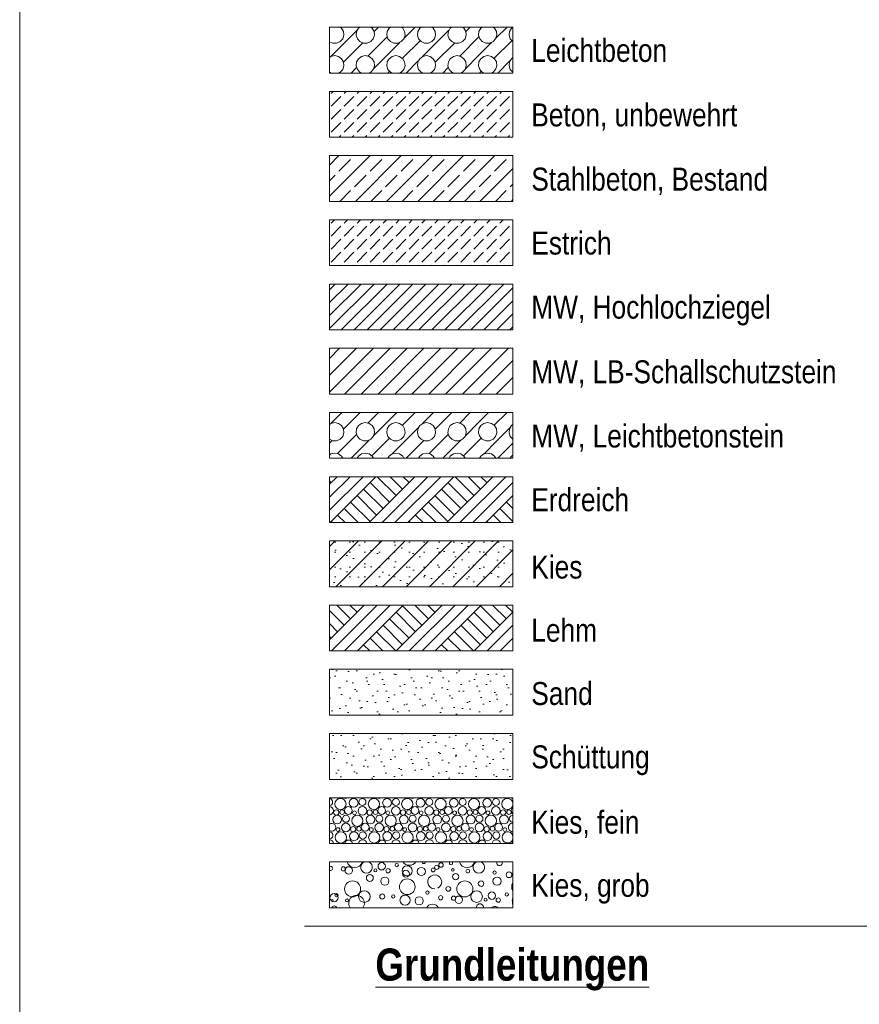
# Model space of a CAD drawing. Header units: metres. Extents: x 0 to 334, y 0 to 60.
# Tile 2 of 72: x 0 to 4.58, y 5.43 to 10.8. Entities that reach past the tile are written whole.
import ezdxf

# ---------------------------------------------------------------- set-up
doc = ezdxf.new("R2010")
doc.units = ezdxf.units.M
doc.header["$MEASUREMENT"] = 0
for name, color, linetype in [('00 Linien_Kreise_Splines', 7, 'Continuous'), ('Neubau_00 Schraffuren', 7, 'Continuous'), ('Neubau_90 Allgemein Beschriftung', 7, 'Continuous')]:
    doc.layers.add(name, color=color, linetype=linetype)
doc.styles.add('ERSTELLTER_STIL_1', font='ARIALN.TTF')
doc.styles.add('ERSTELLTER_STIL_2', font='ARIALN.TTF')
pattern_1 = [(45, (0, 0), (-0.0707107, 0.0707107), [0.075, -0.025]), (45, (3e-17, 0.07071), (-0.0707107, 0.0707107), [0.075, -0.025])]
pattern_2 = [(45, (0, 0), (-0.106066, 0.106066), []), (45, (-0.03536, 0.03536), (-0.212132, 0.212132), []), (45, (-0.0707, 0.0707), (-0.212132, 0.212132), []), (135, (-0.106066, 0.106066), (0.03535534, 0.03535534), [0.15, -0.15])]
pattern_3 = [(45, (0, 0.175), (-0.05568466, 0.05568466), [0, -0.0525, 0, -0.07875]), (110, (0.175, 0.175), (0.0740008, 0.0269341), [0, -0.0385, 0, -0.0665])]

# ---------------------------------------------------------------- blocks, each defined once
blk = doc.blocks.new('*X11')
at = {"layer": 'Neubau_00 Schraffuren', "color": 8, "linetype": 'Continuous', "lineweight": 18}
for centre, radius in [((1.748, 6.5213), 0.0306), ((1.8198, 6.5275), 0.0239), ((1.8678, 6.5319), 0.0192), ((1.9299, 6.5213), 0.0306), ((2.0017, 6.5275), 0.0239), ((2.0497, 6.5319), 0.0192), ((2.1117, 6.5213), 0.0306), ((2.1835, 6.5275), 0.0239), ((2.2315, 6.5319), 0.0192), ((2.2936, 6.5213), 0.0306), ((2.3654, 6.5275), 0.0239), ((2.4134, 6.5319), 0.0192), ((2.4754, 6.5213), 0.0306), ((2.5472, 6.5275), 0.0239), ((2.5952, 6.5319), 0.0192), ((1.7906, 6.4858), 0.0213), ((1.8673, 6.4847), 0.0237), ((1.9724, 6.4858), 0.0213), ((2.0492, 6.4847), 0.0237), ((2.1543, 6.4858), 0.0213), ((2.231, 6.4847), 0.0237), ((2.3361, 6.4858), 0.0213), ((2.4129, 6.4847), 0.0237), ((2.518, 6.4858), 0.0213), ((2.5947, 6.4847), 0.0237), ((1.7298, 6.4365), 0.0239), ((1.725, 6.4752), 0.0143), ((1.7569, 6.4769), 0.0125), ((1.7778, 6.4409), 0.0192), ((1.8399, 6.4303), 0.0306), ((1.8243, 6.4731), 0.0103), ((1.9117, 6.4365), 0.0239), ((1.9068, 6.4752), 0.0143), ((1.9387, 6.4769), 0.0125), ((1.9597, 6.4409), 0.0192), ((2.0217, 6.4303), 0.0306), ((2.0061, 6.4731), 0.0103), ((2.0935, 6.4365), 0.0239), ((2.0887, 6.4752), 0.0143), ((2.1206, 6.4769), 0.0125), ((2.1415, 6.4409), 0.0192), ((2.2036, 6.4303), 0.0306), ((2.188, 6.4731), 0.0103), ((2.2754, 6.4365), 0.0239), ((2.2705, 6.4752), 0.0143), ((2.3024, 6.4769), 0.0125), ((2.3234, 6.4409), 0.0192), ((2.3854, 6.4303), 0.0306), ((2.3698, 6.4731), 0.0103), ((2.4572, 6.4365), 0.0239), ((2.4524, 6.4752), 0.0143), ((2.4843, 6.4769), 0.0125), ((2.5052, 6.4409), 0.0192), ((2.5673, 6.4303), 0.0306), ((2.5517, 6.4731), 0.0103), ((2.6391, 6.4365), 0.0239), ((2.6342, 6.4752), 0.0143), ((2.6662, 6.4769), 0.0125), ((1.7343, 6.3821), 0.0103), ((1.7773, 6.3937), 0.0237), ((1.8168, 6.3842), 0.0143), ((1.8487, 6.3859), 0.0125), ((1.8824, 6.3948), 0.0213), ((1.9161, 6.3821), 0.0103), ((1.9592, 6.3937), 0.0237), ((1.9987, 6.3842), 0.0143), ((2.0306, 6.3859), 0.0125), ((2.0643, 6.3948), 0.0213), ((2.098, 6.3821), 0.0103), ((2.141, 6.3937), 0.0237), ((2.1805, 6.3842), 0.0143), ((2.2124, 6.3859), 0.0125), ((2.2461, 6.3948), 0.0213), ((2.2798, 6.3821), 0.0103), ((2.3229, 6.3937), 0.0237), ((2.3624, 6.3842), 0.0143), ((2.3943, 6.3859), 0.0125), ((2.428, 6.3948), 0.0213), ((2.4617, 6.3821), 0.0103), ((2.5047, 6.3937), 0.0237), ((2.5442, 6.3842), 0.0143), ((2.5762, 6.3859), 0.0125), ((2.6098, 6.3948), 0.0213), ((2.6435, 6.3821), 0.0103), ((1.7499, 6.3393), 0.0306), ((1.8217, 6.3455), 0.0239), ((1.8697, 6.3499), 0.0192), ((1.9317, 6.3393), 0.0306), ((2.0035, 6.3455), 0.0239), ((2.0515, 6.3499), 0.0192), ((2.1136, 6.3393), 0.0306), ((2.1854, 6.3455), 0.0239), ((2.2334, 6.3499), 0.0192), ((2.2954, 6.3393), 0.0306), ((2.3672, 6.3455), 0.0239), ((2.4152, 6.3499), 0.0192), ((2.4773, 6.3393), 0.0306), ((2.5491, 6.3455), 0.0239), ((2.5971, 6.3499), 0.0192)]:
    blk.add_circle(centre, radius, dxfattribs=at)
for centre, radius, start, end in [((1.686, 6.5319), 0.0192, 275.5405, 84.4595), ((1.7324, 6.5641), 0.0103, 236.9078, 303.0922), ((1.7755, 6.5757), 0.0237, 239.0569, 300.9431), ((1.815, 6.5662), 0.0143, 228.6709, 311.3291), ((1.8469, 6.5679), 0.0125, 266.0391, 273.9609), ((1.9143, 6.5641), 0.0103, 236.9078, 303.0922), ((1.9573, 6.5757), 0.0237, 239.0569, 300.9431), ((1.9968, 6.5662), 0.0143, 228.6709, 311.3291), ((2.0287, 6.5679), 0.0125, 266.0391, 273.9609), ((2.0961, 6.5641), 0.0103, 236.9078, 303.0922), ((2.1392, 6.5757), 0.0237, 239.0569, 300.9431), ((2.1787, 6.5662), 0.0143, 228.6709, 311.3291), ((2.2106, 6.5679), 0.0125, 266.0391, 273.9609), ((2.278, 6.5641), 0.0103, 236.9078, 303.0922), ((2.321, 6.5757), 0.0237, 239.0569, 300.9431), ((2.3605, 6.5662), 0.0143, 228.6709, 311.3291), ((2.3924, 6.5679), 0.0125, 266.0391, 273.9609), ((2.4598, 6.5641), 0.0103, 236.9078, 303.0922), ((2.5029, 6.5757), 0.0237, 239.0569, 300.9431), ((2.5424, 6.5662), 0.0143, 228.6709, 311.3291), ((2.5743, 6.5679), 0.0125, 266.0391, 273.9609), ((2.6573, 6.5213), 0.0306, 4.0952, 355.9048), ((2.6417, 6.5641), 0.0103, 236.9078, 303.0922), ((2.6847, 6.5757), 0.0237, 239.0569, 277.5112), ((1.6855, 6.4847), 0.0237, 275.7288, 84.2712), ((2.6998, 6.4858), 0.0213, 124.4104, 235.5896), ((2.6871, 6.4409), 0.0192, 87.8222, 272.1778), ((1.658, 6.4303), 0.0306, 346.7964, 13.2036), ((1.7006, 6.3948), 0.0213, 233.1679, 126.8321), ((2.6866, 6.3937), 0.0237, 86.9992, 273.0008), ((1.6878, 6.3499), 0.0192, 269.9934, 90.0066), ((2.6591, 6.3393), 0.0306, 20.4664, 339.5336), ((1.6873, 6.3027), 0.0237, 6.5697, 88.7709), ((1.7268, 6.2932), 0.0143, 59.061, 120.939), ((1.7587, 6.2949), 0.0125, 56.7749, 123.2251), ((1.7924, 6.3038), 0.0213, 4.3736, 175.6264), ((1.8692, 6.3027), 0.0237, 6.5697, 173.4303), ((1.9087, 6.2932), 0.0143, 59.061, 120.939), ((1.9406, 6.2949), 0.0125, 56.7749, 123.2251), ((1.9743, 6.3038), 0.0213, 4.3736, 175.6264), ((2.051, 6.3027), 0.0237, 6.5697, 173.4303), ((2.0905, 6.2932), 0.0143, 59.061, 120.939), ((2.1224, 6.2949), 0.0125, 56.7749, 123.2251), ((2.1561, 6.3038), 0.0213, 4.3736, 175.6264), ((2.2329, 6.3027), 0.0237, 6.5697, 173.4303), ((2.2724, 6.2932), 0.0143, 59.061, 120.939), ((2.3043, 6.2949), 0.0125, 56.7749, 123.2251), ((2.338, 6.3038), 0.0213, 4.3736, 175.6264), ((2.4147, 6.3027), 0.0237, 6.5697, 173.4303), ((2.4542, 6.2932), 0.0143, 59.061, 120.939), ((2.4862, 6.2949), 0.0125, 56.7749, 123.2251), ((2.5198, 6.3038), 0.0213, 4.3736, 175.6264), ((2.5966, 6.3027), 0.0237, 6.5697, 173.4303), ((2.6361, 6.2932), 0.0143, 59.061, 120.939), ((2.668, 6.2949), 0.0125, 56.7749, 123.2251), ((2.7017, 6.3038), 0.0213, 130.7114, 175.6264)]:
    blk.add_arc(centre, radius, start, end, dxfattribs=at)
blk = doc.blocks.new('*X12')
at = {"layer": 'Neubau_00 Schraffuren', "color": 8, "linetype": 'Continuous', "lineweight": 18}
for centre, radius in [((1.764, 6.168), 0.0115), ((1.793, 6.1594), 0.0205), ((1.9726, 6.1819), 0.0201), ((2.0542, 6.1883), 0.00908), ((2.1116, 6.1575), 0.0275), ((2.1886, 6.1537), 0.0223), ((2.2531, 6.1619), 0.0103), ((2.2727, 6.1764), 0.0115), ((2.2957, 6.189), 0.0126), ((1.908, 6.1184), 0.0189), ((1.9385, 6.1599), 0.00837), ((1.9894, 6.1007), 0.0223), ((2.0075, 6.1579), 0.0118), ((2.1043, 6.1414), 0.0189), ((2.3606, 6.1619), 0.00732), ((2.3759, 6.125), 0.0169), ((2.4418, 6.1558), 0.0101), ((2.5879, 6.1477), 0.00908), ((2.6013, 6.1007), 0.0223), ((2.6664, 6.1359), 0.0158), ((1.8137, 6.0587), 0.0436), ((2.1117, 6.0701), 0.0427), ((2.3356, 6.0587), 0.0128), ((2.4256, 6.0587), 0.0436), ((2.5141, 6.0875), 0.015), ((1.7131, 6.0107), 0.0223), ((1.7268, 6.0242), 0.00908), ((1.8782, 6.0166), 0.0315), ((1.9756, 6.0173), 0.0137), ((2.0353, 6.0182), 0.00908), ((2.0998, 5.9975), 0.0275), ((2.1768, 5.9937), 0.0223), ((2.222, 6.0384), 0.00908), ((2.294, 6.0102), 0.0117), ((2.364, 6.008), 0.0115), ((2.393, 5.9994), 0.0205), ((2.49, 6.0166), 0.0315), ((2.5726, 6.0219), 0.0201), ((2.6542, 6.0283), 0.00908), ((1.7025, 5.9958), 0.00574), ((1.7837, 5.9958), 0.00837), ((2.5385, 5.9999), 0.00837), ((2.6075, 5.9979), 0.0118)]:
    blk.add_circle(centre, radius, dxfattribs=at)
for centre, radius, start, end in [((1.694, 6.1702), 0.0117, 238.2397, 121.7603), ((1.8256, 6.2187), 0.0436, 197.7033, 342.2967), ((1.89, 6.1766), 0.0315, 114.0073, 65.9927), ((2.1235, 6.2301), 0.0427, 215.3408, 324.6592), ((2.2023, 6.2045), 0.00812, 173.7226, 6.2774), ((2.3505, 6.1984), 0.00908, 129.77, 50.23), ((2.4374, 6.2187), 0.0436, 197.7033, 342.2967), ((2.5019, 6.1766), 0.0315, 114.0073, 65.9927), ((2.6141, 6.2007), 0.015, 161.5279, 18.4721), ((2.2613, 6.0969), 0.0382, 296.5651, 270), ((2.7235, 6.0701), 0.0427, 146.7201, 213.2799), ((1.8354, 5.9801), 0.0427, 324.6592, 215.3408), ((2.7116, 5.9975), 0.0275, 149.7046, 210.2954), ((1.7141, 5.9507), 0.015, 18.4721, 161.5279), ((2.2495, 5.9369), 0.0382, 29.0583, 150.9417), ((2.508, 5.9584), 0.0189, 351.0628, 188.9372), ((2.5894, 5.9407), 0.0223, 41.412, 138.588), ((2.7043, 5.9814), 0.0189, 150.9979, 209.0021)]:
    blk.add_arc(centre, radius, start, end, dxfattribs=at)
blk = doc.blocks.new('*X13')
at = {"layer": 'Neubau_00 Schraffuren', "color": 8, "linetype": 'Continuous', "lineweight": 18}
for p, q in [((1.6951, 8.5951), (1.7554, 8.6554)), ((1.7645, 8.5645), (1.8554, 8.6554)), ((1.8978, 8.5978), (1.9554, 8.6554)), ((2, 8.6), (2.0554, 8.6554)), ((2.0854, 8.5854), (2.1554, 8.6554)), ((2.1951, 8.5951), (2.2554, 8.6554)), ((2.2645, 8.5645), (2.3554, 8.6554)), ((2.3978, 8.5978), (2.4554, 8.6554)), ((2.5, 8.6), (2.5554, 8.6554)), ((2.5854, 8.5854), (2.6554, 8.6554)), ((1.6963, 8.5957), (1.6878, 8.5895)), ((1.7167, 8.6), (1.6963, 8.5957)), ((1.737, 8.5957), (1.7167, 8.6)), ((1.7538, 8.5835), (1.737, 8.5957)), ((1.863, 8.5957), (1.8462, 8.5835)), ((1.8833, 8.6), (1.863, 8.5957)), ((1.9037, 8.5957), (1.8833, 8.6)), ((1.9205, 8.5835), (1.9037, 8.5957)), ((1.9285, 8.5285), (2, 8.6)), ((2.0297, 8.5957), (2.0128, 8.5835)), ((2.05, 8.6), (2.0297, 8.5957)), ((2.0703, 8.5957), (2.05, 8.6)), ((2.0872, 8.5835), (2.0703, 8.5957)), ((2.1963, 8.5957), (2.1795, 8.5835)), ((2.2167, 8.6), (2.1963, 8.5957)), ((2.237, 8.5957), (2.2167, 8.6)), ((2.2538, 8.5835), (2.237, 8.5957)), ((2.363, 8.5957), (2.3462, 8.5835)), ((2.3833, 8.6), (2.363, 8.5957)), ((2.4037, 8.5957), (2.3833, 8.6)), ((2.4205, 8.5835), (2.4037, 8.5957)), ((2.4285, 8.5285), (2.5, 8.6)), ((2.5297, 8.5957), (2.5128, 8.5835)), ((2.55, 8.6), (2.5297, 8.5957)), ((2.5703, 8.5957), (2.55, 8.6)), ((2.5872, 8.5835), (2.5703, 8.5957)), ((2.6878, 8.5895), (2.6795, 8.5835)), ((1.7642, 8.5655), (1.7538, 8.5835)), ((1.76, 8.525), (1.7664, 8.5448)), ((1.7664, 8.5448), (1.7642, 8.5655)), ((1.8, 8.5), (1.8355, 8.5355)), ((1.8358, 8.5655), (1.8336, 8.5448)), ((1.8336, 8.5448), (1.84, 8.525)), ((1.8462, 8.5835), (1.8358, 8.5655)), ((1.9309, 8.5655), (1.9205, 8.5835)), ((1.9266, 8.525), (1.9331, 8.5448)), ((1.9331, 8.5448), (1.9309, 8.5655)), ((2.0024, 8.5655), (2.0003, 8.5448)), ((2.0003, 8.5448), (2.0067, 8.525)), ((2.0128, 8.5835), (2.0024, 8.5655)), ((2.0976, 8.5655), (2.0872, 8.5835)), ((2.0933, 8.525), (2.0997, 8.5448)), ((2.0997, 8.5448), (2.0976, 8.5655)), ((2.1, 8.5), (2.1715, 8.5715)), ((2.1691, 8.5655), (2.1669, 8.5448)), ((2.1669, 8.5448), (2.1734, 8.525)), ((2.1795, 8.5835), (2.1691, 8.5655)), ((2.2642, 8.5655), (2.2538, 8.5835)), ((2.26, 8.525), (2.2664, 8.5448)), ((2.2664, 8.5448), (2.2642, 8.5655)), ((2.3, 8.5), (2.3355, 8.5355)), ((2.3358, 8.5655), (2.3336, 8.5448)), ((2.3336, 8.5448), (2.34, 8.525)), ((2.3462, 8.5835), (2.3358, 8.5655)), ((2.4309, 8.5655), (2.4205, 8.5835)), ((2.4266, 8.525), (2.4331, 8.5448)), ((2.4331, 8.5448), (2.4309, 8.5655)), ((2.5024, 8.5655), (2.5003, 8.5448)), ((2.5003, 8.5448), (2.5067, 8.525)), ((2.5128, 8.5835), (2.5024, 8.5655)), ((2.5976, 8.5655), (2.5872, 8.5835)), ((2.5933, 8.525), (2.5997, 8.5448)), ((2.5997, 8.5448), (2.5976, 8.5655)), ((2.6, 8.5), (2.6715, 8.5715)), ((2.6691, 8.5655), (2.6669, 8.5448)), ((2.6669, 8.5448), (2.6734, 8.525)), ((2.6795, 8.5835), (2.6691, 8.5655)), ((1.6878, 8.5093), (1.7063, 8.5011)), ((1.6878, 8.4878), (1.7, 8.5)), ((1.7, 8.5), (1.7022, 8.5022)), ((1.7063, 8.5011), (1.7271, 8.5011)), ((1.7271, 8.5011), (1.7461, 8.5095)), ((1.7312, 8.4312), (1.8, 8.5)), ((1.7461, 8.5095), (1.76, 8.525)), ((1.8054, 8.4054), (1.9, 8.5)), ((1.84, 8.525), (1.8539, 8.5095)), ((1.8539, 8.5095), (1.8729, 8.5011)), ((1.8729, 8.5011), (1.8937, 8.5011)), ((1.8937, 8.5011), (1.9127, 8.5095)), ((1.9, 8.5), (1.9049, 8.5049)), ((1.9127, 8.5095), (1.9266, 8.525)), ((1.9187, 8.4187), (2, 8.5)), ((2, 8.5), (2.0146, 8.5146)), ((2.0067, 8.525), (2.0206, 8.5095)), ((2.0206, 8.5095), (2.0396, 8.5011)), ((2.0285, 8.4285), (2.1, 8.5)), ((2.0396, 8.5011), (2.0604, 8.5011)), ((2.0604, 8.5011), (2.0794, 8.5095)), ((2.0794, 8.5095), (2.0933, 8.525)), ((2.1054, 8.4054), (2.2, 8.5)), ((2.1734, 8.525), (2.1873, 8.5095)), ((2.1873, 8.5095), (2.2063, 8.5011)), ((2.2, 8.5), (2.2022, 8.5022)), ((2.2063, 8.5011), (2.2271, 8.5011)), ((2.2271, 8.5011), (2.2461, 8.5095)), ((2.2312, 8.4312), (2.3, 8.5)), ((2.2461, 8.5095), (2.26, 8.525)), ((2.3054, 8.4054), (2.4, 8.5)), ((2.34, 8.525), (2.3539, 8.5095)), ((2.3539, 8.5095), (2.3729, 8.5011)), ((2.3729, 8.5011), (2.3937, 8.5011)), ((2.3937, 8.5011), (2.4127, 8.5095)), ((2.4, 8.5), (2.4049, 8.5049)), ((2.4127, 8.5095), (2.4266, 8.525)), ((2.4187, 8.4187), (2.5, 8.5)), ((2.5, 8.5), (2.5146, 8.5146)), ((2.5067, 8.525), (2.5206, 8.5095)), ((2.5206, 8.5095), (2.5396, 8.5011)), ((2.5285, 8.4285), (2.6, 8.5)), ((2.5396, 8.5011), (2.5604, 8.5011)), ((2.5604, 8.5011), (2.5794, 8.5095)), ((2.5794, 8.5095), (2.5933, 8.525)), ((2.6054, 8.4054), (2.6878, 8.4878)), ((2.6734, 8.525), (2.6873, 8.5095)), ((2.6873, 8.5095), (2.6878, 8.5093)), ((1.6963, 8.429), (1.6878, 8.4228)), ((1.7167, 8.4333), (1.6963, 8.429)), ((1.737, 8.429), (1.7167, 8.4333)), ((1.7538, 8.4168), (1.737, 8.429)), ((1.863, 8.429), (1.8462, 8.4168)), ((1.8833, 8.4333), (1.863, 8.429)), ((1.9037, 8.429), (1.8833, 8.4333)), ((1.9205, 8.4168), (1.9037, 8.429)), ((2.0297, 8.429), (2.0128, 8.4168)), ((2.05, 8.4333), (2.0297, 8.429)), ((2.0703, 8.429), (2.05, 8.4333)), ((2.0872, 8.4168), (2.0703, 8.429)), ((2.1963, 8.429), (2.1795, 8.4168)), ((2.2167, 8.4333), (2.1963, 8.429)), ((2.237, 8.429), (2.2167, 8.4333)), ((2.2538, 8.4168), (2.237, 8.429)), ((2.363, 8.429), (2.3462, 8.4168)), ((2.3833, 8.4333), (2.363, 8.429)), ((2.4037, 8.429), (2.3833, 8.4333)), ((2.4205, 8.4168), (2.4037, 8.429)), ((2.5297, 8.429), (2.5128, 8.4168)), ((2.55, 8.4333), (2.5297, 8.429)), ((2.5703, 8.429), (2.55, 8.4333)), ((2.5872, 8.4168), (2.5703, 8.429)), ((1.7604, 8.4054), (1.7538, 8.4168)), ((1.8462, 8.4168), (1.8396, 8.4054)), ((1.9271, 8.4054), (1.9205, 8.4168)), ((2.0128, 8.4168), (2.0063, 8.4054)), ((2.0937, 8.4054), (2.0872, 8.4168)), ((2.1795, 8.4168), (2.1729, 8.4054)), ((2.2604, 8.4054), (2.2538, 8.4168)), ((2.3462, 8.4168), (2.3396, 8.4054)), ((2.4271, 8.4054), (2.4205, 8.4168)), ((2.5128, 8.4168), (2.5063, 8.4054)), ((2.5937, 8.4054), (2.5872, 8.4168)), ((2.6795, 8.4168), (2.6729, 8.4054)), ((2.6878, 8.4228), (2.6795, 8.4168))]:
    blk.add_line(p, q, dxfattribs=at)
blk = doc.blocks.new('*X16')
at = {"layer": 'Neubau_00 Schraffuren', "color": 7, "linetype": 'Continuous', "lineweight": 13}
for p, q in [((1.6951, 10.5951), (1.8382, 10.7382)), ((1.7538, 10.7501), (1.7465, 10.7554)), ((1.752, 10.752), (1.7554, 10.7554)), ((1.7642, 10.7321), (1.7538, 10.7501)), ((1.8462, 10.7501), (1.8358, 10.7321)), ((1.8535, 10.7554), (1.8462, 10.7501)), ((1.9205, 10.7501), (1.9132, 10.7554)), ((1.9309, 10.7321), (1.9205, 10.7501)), ((1.9312, 10.7312), (1.9554, 10.7554)), ((2.0128, 10.7501), (2.0024, 10.7321)), ((2.0201, 10.7554), (2.0128, 10.7501)), ((2.0872, 10.7501), (2.0799, 10.7554)), ((2.0976, 10.7321), (2.0872, 10.7501)), ((2.0951, 10.6951), (2.1554, 10.7554)), ((2.1795, 10.7501), (2.1691, 10.7321)), ((2.1868, 10.7554), (2.1795, 10.7501)), ((2.1951, 10.5951), (2.3382, 10.7382)), ((2.2538, 10.7501), (2.2465, 10.7554)), ((2.252, 10.752), (2.2554, 10.7554)), ((2.2642, 10.7321), (2.2538, 10.7501)), ((2.3462, 10.7501), (2.3358, 10.7321)), ((2.3535, 10.7554), (2.3462, 10.7501)), ((2.4205, 10.7501), (2.4132, 10.7554)), ((2.4309, 10.7321), (2.4205, 10.7501)), ((2.4312, 10.7312), (2.4554, 10.7554)), ((2.5128, 10.7501), (2.5024, 10.7321)), ((2.5201, 10.7554), (2.5128, 10.7501)), ((2.5872, 10.7501), (2.5799, 10.7554)), ((2.5976, 10.7321), (2.5872, 10.7501)), ((2.5951, 10.6951), (2.6554, 10.7554)), ((2.6795, 10.7501), (2.6691, 10.7321)), ((2.6868, 10.7554), (2.6795, 10.7501)), ((1.7461, 10.6762), (1.76, 10.6917)), ((1.76, 10.6917), (1.7664, 10.7114)), ((1.7664, 10.7114), (1.7642, 10.7321)), ((1.8358, 10.7321), (1.8336, 10.7114)), ((1.8336, 10.7114), (1.84, 10.6917)), ((1.84, 10.6917), (1.8539, 10.6762)), ((1.8978, 10.5978), (2, 10.7)), ((1.9127, 10.6762), (1.9266, 10.6917)), ((1.9266, 10.6917), (1.9331, 10.7114)), ((1.9331, 10.7114), (1.9309, 10.7321)), ((2, 10.7), (2.0022, 10.7022)), ((2.0024, 10.7321), (2.0003, 10.7114)), ((2.0003, 10.7114), (2.0067, 10.6917)), ((2.0067, 10.6917), (2.0206, 10.6762)), ((2.0794, 10.6762), (2.0933, 10.6917)), ((2.0854, 10.5854), (2.1813, 10.6813)), ((2.0933, 10.6917), (2.0997, 10.7114)), ((2.0997, 10.7114), (2.0976, 10.7321)), ((2.1691, 10.7321), (2.1669, 10.7114)), ((2.1669, 10.7114), (2.1734, 10.6917)), ((2.1734, 10.6917), (2.1873, 10.6762)), ((2.2461, 10.6762), (2.26, 10.6917)), ((2.26, 10.6917), (2.2664, 10.7114)), ((2.2664, 10.7114), (2.2642, 10.7321)), ((2.3358, 10.7321), (2.3336, 10.7114)), ((2.3336, 10.7114), (2.34, 10.6917)), ((2.34, 10.6917), (2.3539, 10.6762)), ((2.3978, 10.5978), (2.5, 10.7)), ((2.4127, 10.6762), (2.4266, 10.6917)), ((2.4266, 10.6917), (2.4331, 10.7114)), ((2.4331, 10.7114), (2.4309, 10.7321)), ((2.5, 10.7), (2.5022, 10.7022)), ((2.5024, 10.7321), (2.5003, 10.7114)), ((2.5003, 10.7114), (2.5067, 10.6917)), ((2.5067, 10.6917), (2.5206, 10.6762)), ((2.5794, 10.6762), (2.5933, 10.6917)), ((2.5854, 10.5854), (2.6813, 10.6813)), ((2.5933, 10.6917), (2.5997, 10.7114)), ((2.5997, 10.7114), (2.5976, 10.7321)), ((2.6691, 10.7321), (2.6669, 10.7114)), ((2.6669, 10.7114), (2.6734, 10.6917)), ((2.6734, 10.6917), (2.6873, 10.6762)), ((1.6878, 10.676), (1.7063, 10.6678)), ((1.7063, 10.6678), (1.7271, 10.6678)), ((1.7271, 10.6678), (1.7461, 10.6762)), ((1.7645, 10.5645), (1.8688, 10.6688)), ((1.8539, 10.6762), (1.8729, 10.6678)), ((1.8729, 10.6678), (1.8937, 10.6678)), ((1.8937, 10.6678), (1.9127, 10.6762)), ((2, 10.6), (2.0715, 10.6715)), ((2.0206, 10.6762), (2.0396, 10.6678)), ((2.0396, 10.6678), (2.0604, 10.6678)), ((2.0604, 10.6678), (2.0794, 10.6762)), ((2.1873, 10.6762), (2.2063, 10.6678)), ((2.2063, 10.6678), (2.2271, 10.6678)), ((2.2271, 10.6678), (2.2461, 10.6762)), ((2.2645, 10.5645), (2.3688, 10.6688)), ((2.3539, 10.6762), (2.3729, 10.6678)), ((2.3729, 10.6678), (2.3937, 10.6678)), ((2.3937, 10.6678), (2.4127, 10.6762)), ((2.5, 10.6), (2.5715, 10.6715)), ((2.5206, 10.6762), (2.5396, 10.6678)), ((2.5396, 10.6678), (2.5604, 10.6678)), ((2.5604, 10.6678), (2.5794, 10.6762)), ((2.6873, 10.6762), (2.6878, 10.676)), ((1.6963, 10.5957), (1.6878, 10.5895)), ((1.7167, 10.6), (1.6963, 10.5957)), ((1.737, 10.5957), (1.7167, 10.6)), ((1.7538, 10.5835), (1.737, 10.5957)), ((1.7642, 10.5655), (1.7538, 10.5835)), ((1.8462, 10.5835), (1.8358, 10.5655)), ((1.863, 10.5957), (1.8462, 10.5835)), ((1.8833, 10.6), (1.863, 10.5957)), ((1.9037, 10.5957), (1.8833, 10.6)), ((1.9205, 10.5835), (1.9037, 10.5957)), ((1.9309, 10.5655), (1.9205, 10.5835)), ((1.9285, 10.5285), (2, 10.6)), ((2.0128, 10.5835), (2.0024, 10.5655)), ((2.0297, 10.5957), (2.0128, 10.5835)), ((2.05, 10.6), (2.0297, 10.5957)), ((2.0703, 10.5957), (2.05, 10.6)), ((2.0872, 10.5835), (2.0703, 10.5957)), ((2.0976, 10.5655), (2.0872, 10.5835)), ((2.1054, 10.5054), (2.1715, 10.5715)), ((2.1795, 10.5835), (2.1691, 10.5655)), ((2.1963, 10.5957), (2.1795, 10.5835)), ((2.2167, 10.6), (2.1963, 10.5957)), ((2.237, 10.5957), (2.2167, 10.6)), ((2.2538, 10.5835), (2.237, 10.5957)), ((2.2642, 10.5655), (2.2538, 10.5835)), ((2.3462, 10.5835), (2.3358, 10.5655)), ((2.363, 10.5957), (2.3462, 10.5835)), ((2.3833, 10.6), (2.363, 10.5957)), ((2.4037, 10.5957), (2.3833, 10.6)), ((2.4205, 10.5835), (2.4037, 10.5957)), ((2.4309, 10.5655), (2.4205, 10.5835)), ((2.4285, 10.5285), (2.5, 10.6)), ((2.5128, 10.5835), (2.5024, 10.5655)), ((2.5297, 10.5957), (2.5128, 10.5835)), ((2.55, 10.6), (2.5297, 10.5957)), ((2.5703, 10.5957), (2.55, 10.6)), ((2.5872, 10.5835), (2.5703, 10.5957)), ((2.5976, 10.5655), (2.5872, 10.5835)), ((2.6054, 10.5054), (2.6715, 10.5715)), ((2.6795, 10.5835), (2.6691, 10.5655)), ((2.6878, 10.5895), (2.6795, 10.5835)), ((1.7461, 10.5095), (1.76, 10.525)), ((1.76, 10.525), (1.7664, 10.5448)), ((1.7664, 10.5448), (1.7642, 10.5655)), ((1.8054, 10.5054), (1.8355, 10.5355)), ((1.8358, 10.5655), (1.8336, 10.5448)), ((1.8336, 10.5448), (1.84, 10.525)), ((1.84, 10.525), (1.8539, 10.5095)), ((1.9127, 10.5095), (1.9266, 10.525)), ((1.9266, 10.525), (1.9331, 10.5448)), ((1.9331, 10.5448), (1.9309, 10.5655)), ((2.0024, 10.5655), (2.0003, 10.5448)), ((2.0003, 10.5448), (2.0067, 10.525)), ((2.0067, 10.525), (2.0206, 10.5095)), ((2.0794, 10.5095), (2.0933, 10.525)), ((2.0933, 10.525), (2.0997, 10.5448)), ((2.0997, 10.5448), (2.0976, 10.5655)), ((2.1691, 10.5655), (2.1669, 10.5448)), ((2.1669, 10.5448), (2.1734, 10.525)), ((2.1734, 10.525), (2.1873, 10.5095)), ((2.2461, 10.5095), (2.26, 10.525)), ((2.26, 10.525), (2.2664, 10.5448)), ((2.2664, 10.5448), (2.2642, 10.5655)), ((2.3054, 10.5054), (2.3355, 10.5355)), ((2.3358, 10.5655), (2.3336, 10.5448)), ((2.3336, 10.5448), (2.34, 10.525)), ((2.34, 10.525), (2.3539, 10.5095)), ((2.4127, 10.5095), (2.4266, 10.525)), ((2.4266, 10.525), (2.4331, 10.5448)), ((2.4331, 10.5448), (2.4309, 10.5655)), ((2.5024, 10.5655), (2.5003, 10.5448)), ((2.5003, 10.5448), (2.5067, 10.525)), ((2.5067, 10.525), (2.5206, 10.5095)), ((2.5794, 10.5095), (2.5933, 10.525)), ((2.5933, 10.525), (2.5997, 10.5448)), ((2.5997, 10.5448), (2.5976, 10.5655)), ((2.6691, 10.5655), (2.6669, 10.5448)), ((2.6669, 10.5448), (2.6734, 10.525)), ((2.6734, 10.525), (2.6873, 10.5095)), ((1.6878, 10.5093), (1.6965, 10.5054)), ((1.7368, 10.5054), (1.7461, 10.5095)), ((1.8539, 10.5095), (1.8632, 10.5054)), ((1.9035, 10.5054), (1.9127, 10.5095)), ((2.0054, 10.5054), (2.0146, 10.5146)), ((2.0206, 10.5095), (2.0299, 10.5054)), ((2.0701, 10.5054), (2.0794, 10.5095)), ((2.1873, 10.5095), (2.1965, 10.5054)), ((2.2368, 10.5054), (2.2461, 10.5095)), ((2.3539, 10.5095), (2.3632, 10.5054)), ((2.4035, 10.5054), (2.4127, 10.5095)), ((2.5054, 10.5054), (2.5146, 10.5146)), ((2.5206, 10.5095), (2.5299, 10.5054)), ((2.5701, 10.5054), (2.5794, 10.5095)), ((2.6873, 10.5095), (2.6878, 10.5093))]:
    blk.add_line(p, q, dxfattribs=at)

msp = doc.modelspace()

# ---------------------------------------------------------------- hatches: boundary and pattern name
at = {"layer": 'Neubau_00 Schraffuren', "linetype": 'Continuous', "lineweight": 13}
h = msp.add_hatch(dxfattribs=at)
h.set_pattern_fill('Beton_unbewehrt_0002', style=0, pattern_type=2)
h.set_pattern_definition(pattern_1)
h.paths.add_polyline_path([(1.6878, 10.1554), (2.6878, 10.1554), (2.6878, 10.4054), (1.6878, 10.4054)])
h = msp.add_hatch(dxfattribs=at)
h.set_pattern_fill('Beton_Stahlbeton_0002', style=0, pattern_type=2)
h.set_pattern_definition([(45, (0, 0), (-0.0848528, 0.0848528), []), (45, (-0.04243, 0.04243), (-0.0848528, 0.0848528), [0.09, -0.03])])
h.paths.add_polyline_path([(1.6878, 9.8054), (2.6878, 9.8054), (2.6878, 10.0554), (1.6878, 10.0554)])
h = msp.add_hatch(dxfattribs=at)
h.set_pattern_fill('Beton_unbewehrt_0002', style=0, pattern_type=2)
h.set_pattern_definition(pattern_1)
h.paths.add_polyline_path([(1.6878, 9.4554), (2.6878, 9.4554), (2.6878, 9.7054), (1.6878, 9.7054)])
h = msp.add_hatch(dxfattribs=at)
h.set_pattern_fill('Hochlochziegel_0002', style=0, pattern_type=2)
h.set_pattern_definition([(45, (0, 0), (-0.03535534, 0.03535534), [])])
h.paths.add_polyline_path([(1.6878, 9.3554), (2.6878, 9.3554), (2.6878, 9.1054), (1.6878, 9.1054)])
at = {"layer": 'Neubau_00 Schraffuren', "linetype": 'Continuous', "lineweight": 18}
h = msp.add_hatch(dxfattribs=at)
h.set_pattern_fill('Kunststein_Kalksandstein_74', color=8, style=0, pattern_type=2)
h.set_pattern_definition([(45, (0, 0), (-0.04596194, 0.04596194), [])])
h.paths.add_polyline_path([(1.6878, 9.0054), (2.6878, 9.0054), (2.6878, 8.7554), (1.6878, 8.7554)])
at = {"layer": 'Neubau_00 Schraffuren', "linetype": 'Continuous', "lineweight": 18, "true_color": 0xa88f73}
h = msp.add_hatch(dxfattribs=at)
h.set_pattern_fill('Natur_Boden_gewachsen_0002', color=33, style=0, pattern_type=2)
h.set_pattern_definition(pattern_2)
h.paths.add_polyline_path([(1.6878, 8.3054), (2.6878, 8.3054), (2.6878, 8.0554), (1.6878, 8.0554)])
at = {"layer": 'Neubau_00 Schraffuren', "linetype": 'Continuous', "lineweight": 18}
h = msp.add_hatch(dxfattribs=at)
h.set_pattern_fill('Natur_Kies_1_0002', color=8, style=0, pattern_type=2)
h.set_pattern_definition([(45, (0, 0), (-0.0636396, 0.0636396), []), (90, (-0.06364, 0.06364), (-0.081, 0), [0, -0.054, 0, -0.081]), (155, (4e-17, 0.12728), (0.0342321, 0.0734109), [0, -0.0396, 0, -0.0684])])
h.paths.add_polyline_path([(1.6878, 7.9554), (2.6878, 7.9554), (2.6878, 7.7054), (1.6878, 7.7054)])
at = {"layer": 'Neubau_00 Schraffuren', "linetype": 'Continuous', "lineweight": 13}
h = msp.add_hatch(dxfattribs=at)
h.set_pattern_fill('Natur_Boden_gewachsen_0002', style=0, pattern_type=2)
h.set_pattern_definition(pattern_2)
h.paths.add_polyline_path([(1.6878, 7.6054), (2.6878, 7.6054), (2.6878, 7.3554), (1.6878, 7.3554)])
at = {"layer": 'Neubau_00 Schraffuren', "linetype": 'Continuous', "lineweight": 18}
h = msp.add_hatch(dxfattribs=at)
h.set_pattern_fill('Natur_Sand_0002', color=8, style=0, pattern_type=2)
h.set_pattern_definition(pattern_3)
h.paths.add_polyline_path([(1.6878, 7.2554), (2.6878, 7.2554), (2.6878, 7.0054), (1.6878, 7.0054)])
h = msp.add_hatch(dxfattribs=at)
h.set_pattern_fill('Natur_Sand_0002', color=8, style=0, pattern_type=2)
h.set_pattern_definition(pattern_3)
h.paths.add_polyline_path([(1.6878, 6.9054), (2.6878, 6.9054), (2.6878, 6.6554), (1.6878, 6.6554)])

# ---------------------------------------------------------------- linework, layer by layer
at = {"layer": '00 Linien_Kreise_Splines', "color": 30, "linetype": 'Continuous', "lineweight": 18, "true_color": 0xff7300}
msp.add_line((0, 0), (0, 19.7875), dxfattribs=at)
at = {"layer": '00 Linien_Kreise_Splines', "color": 7, "linetype": 'Continuous', "lineweight": 13}
msp.add_line((10.8016, 5.8554), (1.5516, 5.8554), dxfattribs=at)
at = {"layer": 'Neubau_00 Schraffuren', "color": 7, "linetype": 'Continuous', "lineweight": 18, "flags": 128}
for points in [[(1.6878, 10.5054), (2.6878, 10.5054), (2.6878, 10.7554), (1.6878, 10.7554)], [(1.6878, 10.1554), (2.6878, 10.1554), (2.6878, 10.4054), (1.6878, 10.4054)], [(1.6878, 9.8054), (2.6878, 9.8054), (2.6878, 10.0554), (1.6878, 10.0554)], [(1.6878, 9.4554), (2.6878, 9.4554), (2.6878, 9.7054), (1.6878, 9.7054)], [(1.6878, 9.3554), (2.6878, 9.3554), (2.6878, 9.1054), (1.6878, 9.1054)], [(1.6878, 9.0054), (2.6878, 9.0054), (2.6878, 8.7554), (1.6878, 8.7554)], [(1.6878, 8.6554), (2.6878, 8.6554), (2.6878, 8.4054), (1.6878, 8.4054)], [(1.6878, 6.5554), (2.6878, 6.5554), (2.6878, 6.3054), (1.6878, 6.3054)], [(1.6878, 6.2054), (2.6878, 6.2054), (2.6878, 5.9554), (1.6878, 5.9554)]]:
    msp.add_lwpolyline(points, close=True, dxfattribs=at)
at = {"layer": 'Neubau_00 Schraffuren', "color": 7, "linetype": 'Continuous', "lineweight": 13, "flags": 128}
for points in [[(1.6878, 8.3054), (2.6878, 8.3054), (2.6878, 8.0554), (1.6878, 8.0554)], [(1.6878, 7.9554), (2.6878, 7.9554), (2.6878, 7.7054), (1.6878, 7.7054)], [(1.6878, 7.6054), (2.6878, 7.6054), (2.6878, 7.3554), (1.6878, 7.3554)], [(1.6878, 7.2554), (2.6878, 7.2554), (2.6878, 7.0054), (1.6878, 7.0054)], [(1.6878, 6.9054), (2.6878, 6.9054), (2.6878, 6.6554), (1.6878, 6.6554)]]:
    msp.add_lwpolyline(points, close=True, dxfattribs=at)

# ---------------------------------------------------------------- block references
at = {"layer": 'Neubau_00 Schraffuren', "color": 7, "linetype": 'Continuous', "lineweight": 13}
msp.add_blockref('*X16', (0, 0), dxfattribs=at)
at = {"layer": 'Neubau_00 Schraffuren', "color": 8, "linetype": 'Continuous', "lineweight": 18}
for name in ['*X13', '*X11', '*X12']:
    msp.add_blockref(name, (0, 0), dxfattribs=at)

# ---------------------------------------------------------------- texts
at = {"layer": 'Neubau_90 Allgemein Beschriftung', "color": 7, "linetype": 'Continuous', "lineweight": 13}
for s, insert, char_height, attachment_point, style in [('\\A1;{\\pql;\\fArial Narrow|b0|i0|c0|p0;\\W1.000000;Leichtbeton}', (2.7878, 10.5642), 0.125, 7, 'ERSTELLTER_STIL_1'), ('\\A1;{\\pql;\\fArial Narrow|b0|i0|c0|p0;\\W1.000000;Beton, unbewehrt}', (2.7878, 10.1912), 0.125, 7, 'ERSTELLTER_STIL_1'), ('\\A1;{\\pql;\\fArial Narrow|b0|i0|c0|p0;\\W1.000000;Stahlbeton, Bestand}', (2.7878, 9.8412), 0.125, 7, 'ERSTELLTER_STIL_1'), ('\\A1;{\\pql;\\fArial Narrow|b0|i0|c0|p0;\\W1.000000;Estrich}', (2.7878, 9.5142), 0.125, 7, 'ERSTELLTER_STIL_1'), ('\\A1;{\\pql;\\fArial Narrow|b0|i0|c0|p0;\\W1.000000;MW, Hochlochziegel}', (2.7878, 9.1291), 0.125, 7, 'ERSTELLTER_STIL_1'), ('\\A1;{\\pql;\\fArial Narrow|b0|i0|c0|p0;\\W1.000000;MW, L\\fArial Narrow|b0|i0|c0|p0;\\W1.000000;B-S\\fArial Narrow|b0|i0|c0|p0;\\W1.000000;challschutzstein}', (2.7878, 8.7912), 0.125, 7, 'ERSTELLTER_STIL_1'), ('\\A1;{\\pql;\\fArial Narrow|b0|i0|c0|p0;\\W1.000000;MW, \\fArial Narrow|b0|i0|c0|p0;\\W1.000000;Leichtbetonstein}', (2.7878, 8.4412), 0.125, 7, 'ERSTELLTER_STIL_1'), ('\\A1;{\\pql;\\fArial Narrow|b0|i0|c0|p0;\\W1.000000;Erdreich}', (2.7878, 8.1154), 0.125, 7, 'ERSTELLTER_STIL_1'), ('\\A1;{\\pql;\\fArial Narrow|b0|i0|c0|p0;\\W1.000000;Kies}', (2.7878, 7.7484), 0.125, 7, 'ERSTELLTER_STIL_1'), ('\\A1;{\\pql;\\fArial Narrow|b0|i0|c0|p0;\\W1.000000;Lehm}', (2.7878, 7.4043), 0.125, 7, 'ERSTELLTER_STIL_1'), ('\\A1;{\\pql;\\fArial Narrow|b0|i0|c0|p0;\\W1.000000;Sand}', (2.7878, 7.0593), 0.125, 7, 'ERSTELLTER_STIL_1'), ('\\A1;{\\pql;\\fArial Narrow|b0|i0|c0|p0;\\W1.000000;Schüttung}', (2.7878, 6.6781), 0.125, 7, 'ERSTELLTER_STIL_1'), ('\\A1;{\\pql;\\fArial Narrow|b0|i0|c0|p0;\\W1.000000;Kies, fein}', (2.7878, 6.3364), 0.125, 7, 'ERSTELLTER_STIL_1'), ('\\A1;{\\pql;\\fArial Narrow|b0|i0|c0|p0;\\W1.000000;Kies, \\fArial Narrow|b0|i0|c0|p0;\\W1.000000;grob}', (2.7878, 5.9781), 0.125, 7, 'ERSTELLTER_STIL_1'), ('\\A1;{\\pql;\\fArial Narrow|b1|i0|c0|p0;\\L\\W1.000000;\\LG\\fArial Narrow|b1|i0|c0|p0;\\W1.000000;rundleitungen}', (1.9381, 5.7337), 0.175, 1, 'ERSTELLTER_STIL_2')]:
    msp.add_mtext(s, dxfattribs=dict(at, insert=insert, char_height=char_height, attachment_point=attachment_point, style=style))

doc.saveas('drawing.dxf')
